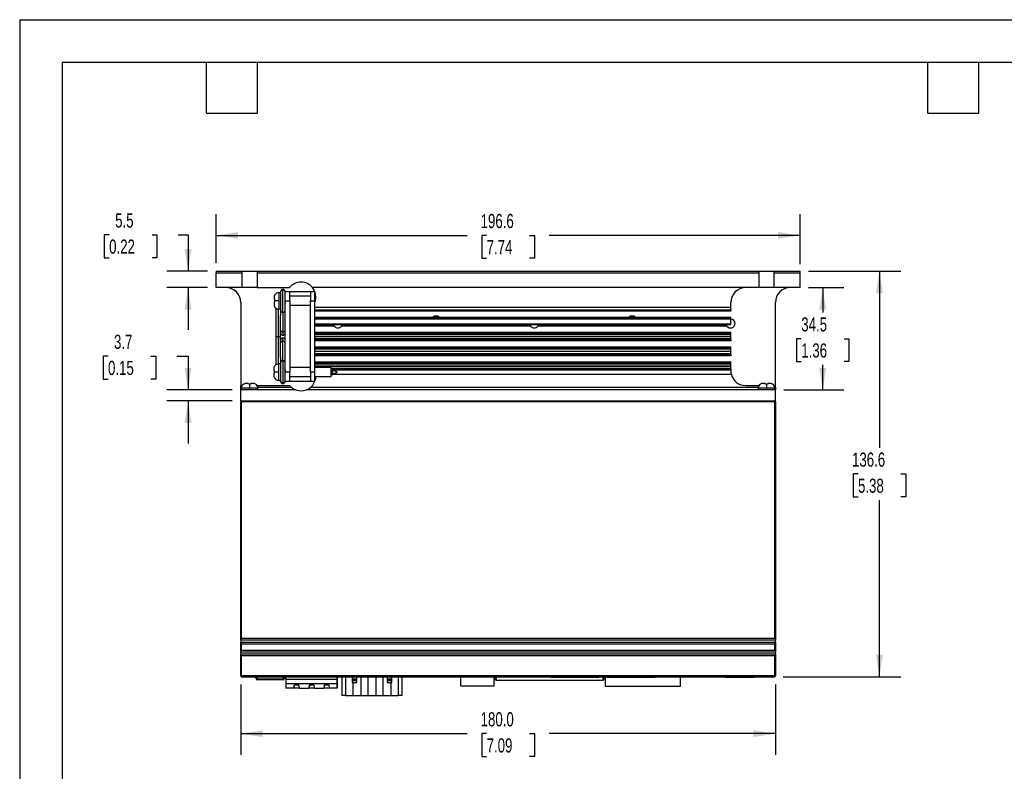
# Model space of a CAD drawing. Header units: millimetres. Extents: x 0 to 629, y 0 to 486.
# Tile 15 of 23: x 0 to 331, y 233 to 486. Entities that reach past the tile are written whole.
import ezdxf

# ---------------------------------------------------------------- set-up
doc = ezdxf.new("R2010")
doc.units = ezdxf.units.MM
doc.header["$LTSCALE"] = 2.25
doc.layers.add('DIMENSIONS', color=140, linetype='Continuous', lineweight=25)
doc.layers.add('TEXT', color=140, linetype='Continuous', lineweight=25)
doc.styles.add('SLDTEXTSTYLE0', font='TXT', dxfattribs={"width": 0.7})
doc.dimstyles.new('SLDDIMSTYLE0', dxfattribs={"dimtxt": 4.855518, "dimasz": 7.4295, "dimexe": 0, "dimexo": 0.0625, "dimgap": 1.213879, "dimtad": 0, "dimtih": 1, "dimtoh": 1, "dimrnd": 1e-09, "dimzin": 12, "dimdsep": 46, "dimtxsty": 'SLDTEXTSTYLE0', "dimsah": 1, "dimcen": 0.09, "dimadec": 0, "dimazin": 3, "dimtfac": 1, "dimtofl": 0, "dimtmove": 0, "dimatfit": 3, "dimfxl": 0, "dimfrac": 2, "dimtolj": 1, "dimtzin": 12, "dimarcsym": 0})
doc.dimstyles.new('SLDDIMSTYLE2', dxfattribs={"dimtxt": 4.855518, "dimasz": 7.4295, "dimexe": 0, "dimexo": 0.0625, "dimgap": 1.213879, "dimtad": 0, "dimtih": 1, "dimtoh": 1, "dimrnd": 1e-09, "dimzin": 12, "dimdsep": 46, "dimtxsty": 'SLDTEXTSTYLE0', "dimsah": 1, "dimcen": 0.09, "dimadec": 0, "dimazin": 3, "dimtfac": 1, "dimtmove": 0, "dimatfit": 0, "dimfxl": 0, "dimfrac": 2, "dimtolj": 1, "dimtzin": 12, "dimarcsym": 0})
doc.dimstyles.new('SLDDIMSTYLE4', dxfattribs={"dimtxt": 4.855518, "dimasz": 7.4295, "dimexe": 0, "dimexo": 0.0625, "dimgap": 1.213879, "dimtad": 0, "dimtih": 1, "dimtoh": 1, "dimrnd": 1e-09, "dimzin": 4, "dimdsep": 46, "dimtxsty": 'SLDTEXTSTYLE0', "dimsah": 1, "dimcen": 0.09, "dimadec": 0, "dimazin": 1, "dimtfac": 1, "dimtofl": 0, "dimtmove": 0, "dimatfit": 3, "dimfxl": 0, "dimfrac": 2, "dimtolj": 1, "dimtzin": 12, "dimarcsym": 0})

# ---------------------------------------------------------------- blocks, each defined once
blk = doc.blocks.new('_D_20')
at = {"layer": 'DIMENSIONS'}
for p, q in [((66.12, 403.93), (66.12, 420.27)), ((262.72, 403.43), (262.72, 420.27)), ((66.12, 413.13), (150.62, 413.13)), ((157.2, 413.13), (155.57, 413.13)), ((155.57, 413.13), (155.57, 405.41)), ((171.63, 413.13), (173.26, 413.13)), ((173.26, 413.13), (173.26, 405.41)), ((262.72, 413.13), (178.21, 413.13)), ((155.57, 405.41), (157.2, 405.41)), ((173.26, 405.41), (171.63, 405.41))]:
    blk.add_line(p, q, dxfattribs=at)
for points in [[(66.12, 413.13), (73.55, 411.98), (73.55, 414.27)], [(262.72, 413.13), (255.29, 414.27), (255.29, 411.98)]]:
    blk.add_solid(points, dxfattribs=at)
at = {"layer": 'DIMENSIONS', "char_height": 4.762, "attachment_point": 1, "style": 'SLDTEXTSTYLE0'}
for s, insert in [('196.6', (155.18, 420.35)), ('7.74', (157.2, 411.55))]:
    blk.add_mtext(s, dxfattribs=dict(at, insert=insert))
blk = doc.blocks.new('_D_21')
at = {"layer": 'DIMENSIONS'}
for p, q in [((30.12, 413.3), (28.49, 413.3)), ((28.49, 413.3), (28.49, 405.59)), ((44.55, 413.3), (46.18, 413.3)), ((46.18, 413.3), (46.18, 405.59)), ((53.31, 413.3), (56.68, 413.3)), ((56.68, 413.3), (56.68, 401.07)), ((28.49, 405.59), (30.12, 405.59)), ((46.18, 405.59), (44.55, 405.59)), ((63.26, 401.07), (49.53, 401.07)), ((63.26, 395.57), (49.53, 395.57)), ((56.68, 395.57), (56.68, 381.28))]:
    blk.add_line(p, q, dxfattribs=at)
for points in [[(56.68, 401.07), (57.82, 408.5), (55.53, 408.5)], [(56.68, 395.57), (55.53, 388.14), (57.82, 388.14)]]:
    blk.add_solid(points, dxfattribs=at)
at = {"layer": 'DIMENSIONS', "char_height": 4.762, "attachment_point": 1, "style": 'SLDTEXTSTYLE0'}
for s, insert in [('5.5', (32.14, 420.53)), ('0.22', (30.12, 411.73))]:
    blk.add_mtext(s, dxfattribs=dict(at, insert=insert))
blk = doc.blocks.new('_D_22')
at = {"layer": 'DIMENSIONS'}
for p, q in [((265.57, 395.57), (277.48, 395.57)), ((270.34, 395.57), (270.34, 387.12)), ((263.12, 378.32), (261.49, 378.32)), ((261.49, 378.32), (261.49, 370.6)), ((277.55, 378.32), (279.18, 378.32)), ((279.18, 378.32), (279.18, 370.6)), ((261.49, 370.6), (263.12, 370.6)), ((270.34, 361.07), (270.34, 369.51)), ((279.18, 370.6), (277.55, 370.6)), ((257.27, 361.07), (277.48, 361.07))]:
    blk.add_line(p, q, dxfattribs=at)
for points in [[(270.34, 395.57), (269.2, 388.14), (271.48, 388.14)], [(270.34, 361.07), (271.48, 368.5), (269.2, 368.5)]]:
    blk.add_solid(points, dxfattribs=at)
at = {"layer": 'DIMENSIONS', "char_height": 4.762, "attachment_point": 1, "style": 'SLDTEXTSTYLE0'}
for s, insert in [('34.5', (263.12, 385.54)), ('1.36', (263.12, 376.74))]:
    blk.add_mtext(s, dxfattribs=dict(at, insert=insert))
blk = doc.blocks.new('_D_23')
at = {"layer": 'DIMENSIONS'}
for p, q in [((29.74, 372.45), (28.11, 372.45)), ((28.11, 372.45), (28.11, 364.73)), ((44.17, 372.45), (45.8, 372.45)), ((45.8, 372.45), (45.8, 364.73)), ((52.92, 372.45), (56.68, 372.45)), ((56.68, 372.45), (56.68, 361.07)), ((28.11, 364.73), (29.74, 364.73)), ((45.8, 364.73), (44.17, 364.73)), ((71.56, 361.07), (49.53, 361.07)), ((71.56, 357.37), (49.53, 357.37)), ((56.68, 357.37), (56.68, 343.08))]:
    blk.add_line(p, q, dxfattribs=at)
for points in [[(56.68, 361.07), (57.82, 368.5), (55.53, 368.5)], [(56.68, 357.37), (55.53, 349.94), (57.82, 349.94)]]:
    blk.add_solid(points, dxfattribs=at)
at = {"layer": 'DIMENSIONS', "char_height": 4.762, "attachment_point": 1, "style": 'SLDTEXTSTYLE0'}
for s, insert in [('3.7', (31.76, 379.67)), ('0.15', (29.74, 370.87))]:
    blk.add_mtext(s, dxfattribs=dict(at, insert=insert))
blk = doc.blocks.new('_D_24')
at = {"layer": 'DIMENSIONS'}
for p, q in [((265.57, 401.07), (296.58, 401.07)), ((289.43, 401.07), (289.43, 341.57)), ((282.22, 332.77), (280.59, 332.77)), ((280.59, 332.77), (280.59, 325.05)), ((296.65, 332.77), (298.28, 332.77)), ((298.28, 332.77), (298.28, 325.05)), ((280.59, 325.05), (282.22, 325.05)), ((298.28, 325.05), (296.65, 325.05)), ((289.43, 264.47), (289.43, 323.96)), ((256.97, 264.47), (296.58, 264.47))]:
    blk.add_line(p, q, dxfattribs=at)
for points in [[(289.43, 401.07), (288.29, 393.64), (290.58, 393.64)], [(289.43, 264.47), (290.58, 271.9), (288.29, 271.9)]]:
    blk.add_solid(points, dxfattribs=at)
at = {"layer": 'DIMENSIONS', "char_height": 4.762, "attachment_point": 1, "style": 'SLDTEXTSTYLE0'}
for s, insert in [('136.6', (280.2, 339.99)), ('5.38', (282.22, 331.19))]:
    blk.add_mtext(s, dxfattribs=dict(at, insert=insert))
blk = doc.blocks.new('_D_25')
at = {"layer": 'DIMENSIONS'}
for p, q in [((74.42, 261.91), (74.42, 238.16)), ((254.42, 261.91), (254.42, 238.16)), ((74.42, 245.31), (150.62, 245.31)), ((157.2, 245.31), (155.57, 245.31)), ((155.57, 245.31), (155.57, 237.59)), ((171.63, 245.31), (173.26, 245.31)), ((173.26, 245.31), (173.26, 237.59)), ((254.42, 245.31), (178.21, 245.31)), ((155.57, 237.59), (157.2, 237.59)), ((173.26, 237.59), (171.63, 237.59))]:
    blk.add_line(p, q, dxfattribs=at)
for points in [[(74.42, 245.31), (81.85, 244.17), (81.85, 246.45)], [(254.42, 245.31), (246.99, 246.45), (246.99, 244.17)]]:
    blk.add_solid(points, dxfattribs=at)
at = {"layer": 'DIMENSIONS', "char_height": 4.762, "attachment_point": 1, "style": 'SLDTEXTSTYLE0'}
for s, insert in [('180.0', (155.18, 252.53)), ('7.09', (157.2, 243.73))]:
    blk.add_mtext(s, dxfattribs=dict(at, insert=insert))

msp = doc.modelspace()

# ---------------------------------------------------------------- linework, layer by layer
at = {"color": 7, "linetype": 'Continuous'}
for q in [(0.006, 0.006), (628.656, 485.781)]:
    msp.add_line((0.006, 485.781), q, dxfattribs=at)
for p, q in [((66.116, 401.068), (66.116, 400.568)), ((66.116, 401.068), (74.901, 401.068)), ((66.116, 400.568), (74.901, 400.568)), ((66.116, 395.568), (66.116, 400.568)), ((74.901, 400.568), (74.901, 401.068)), ((74.901, 401.068), (79.931, 401.068)), ((74.901, 395.568), (74.901, 400.568)), ((79.931, 401.068), (79.931, 400.568)), ((79.931, 401.068), (248.901, 401.068)), ((79.931, 400.568), (79.931, 395.568)), ((79.931, 400.568), (248.901, 400.568)), ((248.901, 400.568), (248.901, 401.068)), ((248.901, 401.068), (253.931, 401.068)), ((248.901, 395.568), (248.901, 400.568)), ((253.931, 401.068), (262.716, 401.068)), ((253.931, 401.068), (253.931, 400.568)), ((253.931, 400.568), (262.716, 400.568)), ((253.931, 400.568), (253.931, 395.568)), ((262.716, 400.568), (262.716, 401.068)), ((262.716, 395.568), (262.716, 400.568)), ((74.901, 395.568), (66.116, 395.568)), ((79.931, 395.568), (74.901, 395.568)), ((79.931, 395.568), (90.874, 395.568)), ((88.616, 394.647), (88.616, 394.918)), ((88.616, 387.218), (88.616, 394.647)), ((248.901, 395.568), (98.558, 395.568)), ((253.931, 395.568), (248.901, 395.568)), ((262.716, 395.568), (253.931, 395.568)), ((85.616, 391.524), (85.837, 391.485)), ((85.814, 393.039), (85.837, 393.035)), ((85.837, 391.485), (85.814, 391.068)), ((87.216, 393.868), (87.216, 391.068)), ((87.216, 393.868), (87.816, 393.868)), ((87.816, 394.118), (87.816, 393.903)), ((87.816, 393.903), (87.816, 388.018)), ((89.422, 392.315), (89.335, 392.498)), ((89.416, 393.903), (89.416, 394.118)), ((90.916, 394.068), (89.416, 394.068)), ((89.416, 390.511), (89.416, 393.903)), ((90.916, 391.068), (90.916, 394.068)), ((97.916, 394.068), (90.916, 394.068)), ((97.916, 392.668), (90.916, 392.668)), ((97.916, 394.068), (97.916, 391.068)), ((99.416, 394.068), (97.916, 394.068)), ((99.416, 391.068), (99.416, 394.068)), ((99.707, 392.668), (99.416, 392.668)), ((239.733, 392.318), (239.719, 392.281)), ((74.416, 390.568), (74.416, 362.568)), ((85.837, 390.652), (85.616, 390.613)), ((87.216, 391.068), (85.814, 391.068)), ((85.814, 391.068), (85.837, 390.652)), ((85.837, 389.102), (85.814, 389.098)), ((86.216, 388.619), (86.216, 379.068)), ((87.016, 388.281), (87.016, 379.068)), ((87.216, 391.068), (87.216, 388.268)), ((87.816, 388.268), (87.216, 388.268)), ((87.816, 388.018), (87.816, 387.789)), ((89.416, 391.068), (90.916, 391.068)), ((89.416, 367.625), (89.416, 390.511)), ((90.916, 391.068), (90.916, 379.068)), ((97.916, 389.468), (90.916, 389.468)), ((97.916, 391.068), (99.416, 391.068)), ((97.916, 379.068), (97.916, 391.068)), ((99.416, 367.068), (99.416, 391.068)), ((99.416, 388.968), (239.416, 388.968)), ((99.416, 388.068), (239.416, 388.068)), ((239.416, 388.968), (239.416, 390.568)), ((239.416, 388.068), (239.416, 388.968)), ((239.416, 388.068), (239.416, 387.572)), ((254.416, 362.568), (254.416, 390.568)), ((87.816, 387.789), (87.816, 386.138)), ((87.816, 379.068), (87.816, 386.138)), ((88.616, 387.218), (88.616, 380.621)), ((239.416, 387.572), (99.416, 387.572)), ((99.416, 385.565), (139.193, 385.565)), ((239.416, 385.065), (99.416, 385.065)), ((239.416, 384.964), (99.416, 384.964)), ((139.193, 385.565), (141.24, 385.565)), ((141.24, 385.565), (205.193, 385.565)), ((205.193, 385.565), (207.24, 385.565)), ((207.24, 385.565), (239.416, 385.565)), ((239.416, 385.065), (239.416, 385.565)), ((239.416, 384.964), (239.416, 385.065)), ((239.416, 383.164), (239.416, 384.964)), ((239.416, 383.172), (99.416, 383.172)), ((99.416, 383.072), (105.67, 383.072)), ((105.914, 382.572), (99.416, 382.572)), ((105.671, 383.068), (108.562, 383.068)), ((172.014, 382.572), (108.319, 382.572)), ((108.563, 383.072), (171.77, 383.072)), ((171.771, 383.068), (174.662, 383.068)), ((238.114, 382.572), (174.419, 382.572)), ((174.663, 383.072), (237.87, 383.072)), ((237.871, 383.068), (239.416, 383.068)), ((239.416, 383.068), (239.416, 383.164)), ((86.216, 379.068), (86.216, 369.517)), ((86.216, 379.068), (87.016, 379.068)), ((87.016, 379.068), (87.816, 379.068)), ((87.016, 379.068), (87.016, 369.856)), ((87.816, 371.999), (87.816, 379.068)), ((88.616, 380.621), (88.616, 379.508)), ((88.616, 377.515), (88.616, 378.628)), ((90.916, 379.068), (90.916, 367.068)), ((97.916, 367.068), (97.916, 379.068)), ((99.416, 380.565), (239.416, 380.565)), ((239.416, 380.065), (99.416, 380.065)), ((99.416, 379.894), (239.416, 379.894)), ((99.416, 379.094), (239.416, 379.094)), ((239.416, 379.043), (99.416, 379.043)), ((239.416, 378.243), (99.416, 378.243)), ((99.416, 378.072), (239.416, 378.072)), ((239.416, 380.065), (239.416, 380.565)), ((239.416, 379.894), (239.416, 380.065)), ((239.416, 379.094), (239.416, 379.894)), ((239.416, 379.094), (239.416, 379.043)), ((239.416, 378.243), (239.416, 379.043)), ((239.416, 378.072), (239.416, 378.243)), ((239.416, 378.072), (239.416, 377.572)), ((88.616, 370.918), (88.616, 377.515)), ((239.416, 377.572), (99.416, 377.572)), ((99.416, 375.565), (239.416, 375.565)), ((239.416, 375.065), (99.416, 375.065)), ((99.416, 374.894), (239.416, 374.894)), ((239.416, 375.065), (239.416, 375.565)), ((239.416, 374.894), (239.416, 375.065)), ((239.416, 374.094), (239.416, 374.894)), ((87.816, 371.999), (87.816, 370.348)), ((99.416, 374.094), (239.416, 374.094)), ((239.416, 374.043), (99.416, 374.043)), ((239.416, 373.243), (99.416, 373.243)), ((99.416, 373.072), (239.416, 373.072)), ((239.416, 372.572), (99.416, 372.572)), ((239.416, 374.094), (239.416, 374.043)), ((239.416, 373.243), (239.416, 374.043)), ((239.416, 373.072), (239.416, 373.243)), ((239.416, 373.072), (239.416, 372.572)), ((85.837, 369.035), (85.814, 369.039)), ((87.216, 367.068), (87.216, 369.868)), ((87.816, 369.868), (87.216, 369.868)), ((87.816, 370.348), (87.816, 370.118)), ((87.816, 370.118), (87.816, 364.233)), ((88.616, 370.918), (88.616, 363.49)), ((89.416, 368.326), (89.335, 368.497)), ((97.916, 368.668), (90.916, 368.668)), ((99.416, 370.565), (239.416, 370.565)), ((239.416, 370.065), (99.416, 370.065)), ((99.416, 369.894), (239.416, 369.894)), ((99.416, 369.094), (239.416, 369.094)), ((239.416, 369.043), (99.416, 369.043)), ((104.91, 368.668), (99.416, 368.668)), ((104.91, 365.468), (104.91, 368.668)), ((239.416, 368.243), (104.91, 368.243)), ((104.91, 368.108), (239.416, 368.108)), ((105.422, 367.823), (104.91, 368.062)), ((239.416, 370.065), (239.416, 370.565)), ((239.416, 369.894), (239.416, 370.065)), ((239.416, 369.094), (239.416, 369.894)), ((239.416, 369.094), (239.416, 369.043)), ((239.416, 368.243), (239.416, 369.043)), ((239.416, 368.108), (239.416, 368.243)), ((239.416, 368.108), (239.416, 367.818)), ((85.837, 367.485), (85.616, 367.524)), ((85.616, 366.613), (85.837, 366.652)), ((85.814, 367.068), (85.837, 367.485)), ((87.216, 367.068), (85.814, 367.068)), ((85.837, 366.652), (85.814, 367.068)), ((85.814, 365.098), (85.837, 365.102)), ((87.216, 364.268), (87.216, 367.068)), ((89.335, 365.638), (89.422, 365.821)), ((89.416, 364.233), (89.416, 367.625)), ((90.916, 367.068), (89.416, 367.068)), ((90.916, 364.068), (90.916, 367.068)), ((97.916, 365.468), (90.916, 365.468)), ((99.416, 367.068), (97.916, 367.068)), ((97.916, 367.068), (97.916, 364.068)), ((99.416, 364.068), (99.416, 367.068)), ((104.91, 365.468), (99.416, 365.468)), ((104.91, 366.075), (105.014, 366.123)), ((104.992, 366.113), (105.029, 366.036)), ((105.084, 366.038), (105.21, 366.303)), ((105.156, 366.189), (106.816, 366.963)), ((105.415, 367.818), (239.416, 367.818)), ((239.575, 366.318), (105.433, 366.318)), ((105.466, 366.311), (105.48, 366.34)), ((106.816, 367.173), (105.468, 367.802)), ((106.816, 366.963), (105.468, 366.335)), ((105.473, 367.8), (106.816, 367.173)), ((106.816, 367.173), (106.816, 366.963)), ((239.416, 367.568), (239.416, 367.818)), ((74.416, 362.568), (74.893, 362.568)), ((74.416, 361.968), (74.416, 362.568)), ((74.416, 361.068), (74.416, 361.968)), ((74.416, 361.968), (74.645, 361.968)), ((77.416, 361.668), (74.616, 361.668)), ((74.616, 361.668), (74.616, 361.068)), ((75.45, 363.048), (75.446, 363.07)), ((77, 363.048), (76.961, 363.268)), ((77.416, 363.07), (77, 363.048)), ((77.416, 363.07), (77.416, 361.668)), ((77.833, 363.048), (77.416, 363.07)), ((80.216, 361.668), (77.416, 361.668)), ((77.416, 361.668), (77.416, 361.068)), ((77.872, 363.268), (77.833, 363.048)), ((79.387, 363.07), (79.383, 363.048)), ((79.939, 362.568), (90.874, 362.568)), ((80.188, 361.968), (91.467, 361.968)), ((80.216, 361.068), (80.216, 361.668)), ((87.216, 364.268), (87.816, 364.268)), ((87.816, 364.233), (87.816, 364.018)), ((88.616, 363.49), (88.616, 363.218)), ((89.416, 364.018), (89.416, 364.233)), ((89.416, 364.068), (90.916, 364.068)), ((90.916, 364.068), (97.916, 364.068)), ((97.916, 364.068), (99.416, 364.068)), ((97.966, 361.968), (248.645, 361.968)), ((244.416, 362.568), (248.893, 362.568)), ((251.416, 361.668), (248.616, 361.668)), ((248.616, 361.668), (248.616, 361.068)), ((249.45, 363.048), (249.446, 363.07)), ((251, 363.048), (250.961, 363.268)), ((251.416, 363.07), (251, 363.048)), ((251.416, 363.07), (251.416, 361.668)), ((251.833, 363.048), (251.416, 363.07)), ((254.216, 361.668), (251.416, 361.668)), ((251.416, 361.668), (251.416, 361.068)), ((251.872, 363.268), (251.833, 363.048)), ((253.387, 363.07), (253.383, 363.048)), ((253.939, 362.568), (254.416, 362.568)), ((254.188, 361.968), (254.416, 361.968)), ((254.216, 361.068), (254.216, 361.668)), ((254.416, 361.968), (254.416, 362.568)), ((254.416, 361.968), (254.416, 361.068)), ((74.416, 357.368), (74.416, 361.068)), ((93.01, 361.068), (74.416, 361.068)), ((254.416, 361.068), (96.422, 361.068)), ((254.416, 357.368), (254.416, 361.068)), ((74.416, 357.368), (254.416, 357.368)), ((74.416, 357.368), (74.416, 357.068)), ((74.416, 277.468), (74.416, 357.068)), ((74.716, 357.068), (74.416, 357.068)), ((74.716, 277.468), (74.716, 357.068)), ((254.116, 357.068), (74.716, 357.068)), ((254.116, 357.068), (254.116, 277.468)), ((254.416, 357.068), (254.116, 357.068)), ((254.416, 357.068), (254.416, 357.368)), ((254.416, 357.068), (254.416, 277.468)), ((74.416, 277.468), (74.716, 277.468)), ((74.416, 276.768), (74.416, 277.468)), ((254.416, 276.768), (74.416, 276.768)), ((74.416, 276.768), (74.416, 276.168)), ((74.416, 276.168), (254.416, 276.168)), ((74.416, 275.468), (74.416, 276.168)), ((74.716, 275.468), (74.416, 275.468)), ((74.416, 273.468), (74.416, 275.468)), ((74.716, 277.468), (254.116, 277.468)), ((74.716, 273.468), (74.716, 275.468)), ((254.116, 275.468), (74.716, 275.468)), ((254.116, 277.468), (254.416, 277.468)), ((254.416, 275.468), (254.116, 275.468)), ((254.116, 275.468), (254.116, 273.468)), ((254.416, 277.468), (254.416, 276.768)), ((254.416, 276.168), (254.416, 276.768)), ((254.416, 276.168), (254.416, 275.468)), ((254.416, 275.468), (254.416, 273.468)), ((74.416, 273.468), (74.716, 273.468)), ((74.416, 272.768), (74.416, 273.468)), ((254.416, 272.768), (74.416, 272.768)), ((74.416, 272.768), (74.416, 272.168)), ((74.416, 272.168), (254.416, 272.168)), ((74.416, 271.468), (74.416, 272.168)), ((74.716, 273.468), (254.116, 273.468)), ((254.116, 273.468), (254.416, 273.468)), ((254.416, 273.468), (254.416, 272.768)), ((254.416, 272.168), (254.416, 272.768)), ((254.416, 272.168), (254.416, 271.468)), ((74.416, 264.768), (74.416, 271.468)), ((74.716, 271.468), (74.416, 271.468)), ((74.716, 264.768), (74.716, 271.468)), ((254.116, 271.468), (74.716, 271.468)), ((254.116, 271.468), (254.116, 264.768)), ((254.416, 271.468), (254.116, 271.468)), ((254.416, 271.468), (254.416, 264.768)), ((74.416, 264.768), (74.504, 264.768)), ((74.504, 264.768), (74.716, 264.768)), ((254.116, 264.768), (74.716, 264.768)), ((74.716, 264.768), (74.716, 264.468)), ((74.716, 264.468), (254.116, 264.468)), ((79.576, 263.828), (79.576, 264.468)), ((79.576, 263.828), (79.936, 263.828)), ((79.936, 263.828), (79.936, 264.468)), ((79.936, 263.828), (88.716, 263.828)), ((79.936, 263.574), (79.936, 263.828)), ((79.936, 263.574), (79.936, 263.468)), ((88.716, 263.468), (79.936, 263.468)), ((88.716, 263.828), (88.716, 264.468)), ((88.716, 263.828), (88.971, 263.828)), ((88.716, 263.468), (88.716, 263.828)), ((88.971, 263.828), (89.076, 263.828)), ((89.076, 264.468), (89.076, 263.828)), ((89.651, 263.67), (89.651, 264.468)), ((89.651, 263.67), (106.891, 263.67)), ((89.651, 263.67), (89.651, 262.044)), ((106.891, 262.044), (89.651, 262.044)), ((89.651, 262.044), (89.651, 260.67)), ((92.216, 260.67), (92.586, 261.97)), ((92.586, 261.97), (92.547, 261.833)), ((92.586, 261.97), (93.796, 261.97)), ((92.586, 261.97), (92.586, 261.97)), ((92.945, 261.97), (92.959, 261.92)), ((93.423, 261.92), (92.959, 261.92)), ((93.423, 261.92), (93.436, 261.97)), ((93.436, 261.97), (93.423, 261.92)), ((93.796, 261.97), (94.166, 260.67)), ((97.296, 260.67), (97.666, 261.97)), ((97.666, 261.97), (97.627, 261.833)), ((97.666, 261.97), (98.876, 261.97)), ((97.666, 261.97), (97.666, 261.97)), ((98.039, 261.92), (98.025, 261.97)), ((98.503, 261.92), (98.039, 261.92)), ((98.516, 261.97), (98.503, 261.92)), ((98.516, 261.97), (98.503, 261.92)), ((98.503, 261.92), (98.503, 261.92)), ((98.876, 261.97), (99.246, 260.67)), ((102.376, 260.67), (102.746, 261.97)), ((102.746, 261.97), (102.707, 261.833)), ((102.746, 261.97), (103.956, 261.97)), ((102.746, 261.97), (102.746, 261.97)), ((103.105, 261.97), (103.119, 261.92)), ((103.583, 261.92), (103.119, 261.92)), ((103.583, 261.92), (103.596, 261.97)), ((103.583, 261.92), (103.596, 261.97)), ((103.956, 261.97), (104.326, 260.67)), ((106.891, 263.67), (106.891, 264.468)), ((106.891, 264.468), (106.891, 260.67)), ((106.891, 262.044), (106.891, 263.67)), ((106.891, 263.67), (106.891, 263.67)), ((106.891, 260.67), (106.891, 262.044)), ((108.429, 264.468), (108.429, 258.118)), ((109.714, 264.468), (109.714, 258.118)), ((111.909, 264.468), (111.909, 263.714)), ((113.509, 263.714), (111.909, 263.714)), ((111.909, 263.714), (111.909, 263.346)), ((111.909, 263.346), (113.509, 263.346)), ((111.909, 263.346), (111.909, 262.589)), ((113.509, 262.589), (111.909, 262.589)), ((111.909, 262.589), (111.909, 262.494)), ((111.909, 262.494), (113.509, 262.494)), ((112.224, 258.118), (112.224, 262.494)), ((113.509, 263.714), (113.509, 264.468)), ((113.509, 263.346), (113.509, 263.714)), ((113.509, 262.589), (113.509, 263.346)), ((113.509, 262.494), (113.509, 262.589)), ((114.794, 264.468), (114.794, 258.118)), ((117.304, 258.118), (117.304, 264.468)), ((119.874, 264.468), (119.874, 258.118)), ((122.384, 258.118), (122.384, 264.468)), ((123.669, 264.468), (123.669, 263.714)), ((125.269, 263.714), (123.669, 263.714)), ((123.669, 263.714), (123.669, 263.346)), ((123.669, 263.346), (125.269, 263.346)), ((123.669, 263.346), (123.669, 262.589)), ((125.269, 262.589), (123.669, 262.589)), ((123.669, 262.589), (123.669, 262.494)), ((123.669, 262.494), (125.269, 262.494)), ((124.954, 262.494), (124.954, 258.118)), ((125.269, 263.714), (125.269, 264.468)), ((125.269, 263.346), (125.269, 263.714)), ((125.269, 262.589), (125.269, 263.346)), ((125.269, 262.494), (125.269, 262.589)), ((127.464, 264.468), (127.464, 258.118)), ((128.749, 258.118), (128.749, 264.468)), ((148.428, 264.468), (148.428, 261.377)), ((159.728, 261.377), (159.728, 264.468)), ((159.728, 261.377), (159.728, 264.468)), ((159.966, 264.071), (159.966, 264.316)), ((159.966, 264.316), (160.366, 264.281)), ((160.266, 263.316), (160.013, 263.859)), ((160.366, 263.316), (160.266, 263.316)), ((160.366, 264.468), (160.366, 263.316)), ((160.366, 263.316), (196.426, 263.316)), ((178.71, 264.379), (178.71, 264.468)), ((194.966, 264.379), (178.71, 264.379)), ((178.71, 264.379), (180.869, 264.379)), ((178.71, 264.379), (178.71, 264.379)), ((180.368, 264.379), (184.238, 264.379)), ((180.368, 264.379), (180.368, 264.379)), ((180.869, 264.379), (180.368, 264.379)), ((183.384, 264.379), (190.293, 264.379)), ((190.293, 264.379), (183.384, 264.379)), ((184.238, 264.379), (189.438, 264.379)), ((184.238, 264.379), (184.238, 264.379)), ((189.438, 264.379), (193.269, 264.379)), ((189.438, 264.379), (189.438, 264.379)), ((192.807, 264.379), (194.966, 264.379)), ((193.269, 264.379), (192.807, 264.379)), ((193.269, 264.379), (193.269, 264.379)), ((194.966, 264.468), (194.966, 264.379)), ((194.966, 264.379), (194.966, 264.379)), ((196.426, 264.468), (196.426, 263.316)), ((196.426, 263.316), (196.426, 264.468)), ((196.826, 264.316), (196.426, 264.281)), ((196.426, 264.281), (196.426, 264.281)), ((196.426, 264.281), (196.426, 263.316)), ((196.426, 263.316), (196.426, 263.316)), ((196.426, 263.316), (196.426, 263.316)), ((196.526, 263.316), (196.426, 263.316)), ((196.526, 263.316), (196.779, 263.859)), ((196.526, 263.316), (196.779, 263.859)), ((196.526, 263.316), (196.526, 263.316)), ((196.779, 263.859), (196.779, 263.859)), ((196.826, 264.071), (196.826, 264.316)), ((196.826, 264.316), (196.826, 264.316)), ((196.826, 264.071), (196.826, 264.316)), ((196.826, 264.071), (196.826, 264.071)), ((197.12, 264.468), (197.12, 261.335)), ((197.633, 264.379), (197.633, 264.468)), ((213.889, 264.379), (197.633, 264.379)), ((197.633, 264.379), (199.792, 264.379)), ((197.633, 264.379), (197.633, 264.379)), ((199.291, 264.379), (203.161, 264.379)), ((199.291, 264.379), (199.291, 264.379)), ((199.792, 264.379), (199.291, 264.379)), ((202.307, 264.379), (209.216, 264.379)), ((209.216, 264.379), (202.307, 264.379)), ((203.161, 264.379), (208.361, 264.379)), ((203.161, 264.379), (203.161, 264.379)), ((208.361, 264.379), (212.192, 264.379)), ((208.361, 264.379), (208.361, 264.379)), ((211.73, 264.379), (213.889, 264.379)), ((212.192, 264.379), (211.73, 264.379)), ((212.192, 264.379), (212.192, 264.379)), ((213.889, 264.468), (213.889, 264.379)), ((213.889, 264.379), (213.889, 264.379)), ((222.42, 261.335), (222.42, 264.468)), ((222.42, 261.335), (222.42, 264.468)), ((235.961, 264.468), (235.961, 264.388)), ((237.341, 264.388), (235.961, 264.388)), ((237.341, 264.369), (237.341, 264.468)), ((237.341, 264.369), (247.341, 264.369)), ((237.341, 264.365), (237.341, 264.369)), ((247.341, 264.365), (237.341, 264.365)), ((237.841, 264.368), (238.341, 264.368)), ((237.841, 264.366), (237.841, 264.368)), ((237.841, 264.368), (237.841, 264.366)), ((238.341, 264.366), (237.841, 264.366)), ((238.322, 264.366), (238.872, 264.366)), ((238.783, 264.366), (238.322, 264.366)), ((238.803, 264.368), (238.341, 264.368)), ((238.341, 264.368), (238.891, 264.368)), ((238.341, 264.368), (238.841, 264.368)), ((238.341, 264.368), (238.341, 264.366)), ((238.841, 264.366), (238.341, 264.366)), ((241.772, 264.366), (238.783, 264.366)), ((238.783, 264.366), (238.783, 264.366)), ((241.791, 264.368), (238.803, 264.368)), ((238.803, 264.368), (238.803, 264.368)), ((238.841, 264.368), (238.841, 264.366)), ((238.872, 264.366), (241.86, 264.366)), ((238.891, 264.368), (241.88, 264.368)), ((242.322, 264.366), (241.772, 264.366)), ((241.772, 264.366), (241.772, 264.366)), ((242.341, 264.368), (241.791, 264.368)), ((241.791, 264.368), (241.791, 264.368)), ((241.841, 264.368), (242.341, 264.368)), ((241.841, 264.366), (241.841, 264.368)), ((241.841, 264.368), (241.841, 264.366)), ((242.341, 264.366), (241.841, 264.366)), ((241.86, 264.366), (242.322, 264.366)), ((241.88, 264.368), (242.341, 264.368)), ((242.341, 264.368), (242.841, 264.368)), ((242.341, 264.368), (242.341, 264.366)), ((242.841, 264.366), (242.341, 264.366)), ((242.343, 264.366), (242.893, 264.366)), ((242.804, 264.366), (242.343, 264.366)), ((242.824, 264.368), (242.362, 264.368)), ((242.362, 264.368), (242.912, 264.368)), ((245.793, 264.365), (242.804, 264.366)), ((242.804, 264.366), (242.804, 264.366)), ((245.812, 264.368), (242.824, 264.368)), ((242.824, 264.368), (242.824, 264.368)), ((242.841, 264.368), (242.841, 264.366)), ((242.893, 264.366), (245.881, 264.366)), ((242.912, 264.368), (245.901, 264.368)), ((246.343, 264.366), (245.793, 264.365)), ((245.793, 264.366), (245.793, 264.365)), ((246.362, 264.368), (245.812, 264.368)), ((245.812, 264.368), (245.812, 264.368)), ((245.841, 264.368), (246.341, 264.368)), ((245.841, 264.366), (245.841, 264.368)), ((245.841, 264.368), (245.841, 264.366)), ((246.341, 264.366), (245.841, 264.366)), ((245.881, 264.366), (246.343, 264.366)), ((245.901, 264.368), (246.362, 264.368)), ((246.341, 264.368), (246.841, 264.368)), ((246.341, 264.368), (246.341, 264.366)), ((246.841, 264.366), (246.341, 264.366)), ((246.591, 264.369), (246.591, 264.368)), ((246.841, 264.368), (246.841, 264.366)), ((247.341, 264.365), (247.341, 264.468)), ((247.341, 264.468), (247.341, 264.369)), ((249.171, 264.388), (247.341, 264.388)), ((247.341, 264.369), (247.341, 264.365)), ((249.171, 264.468), (249.171, 264.388)), ((254.116, 264.768), (254.328, 264.768)), ((254.116, 264.468), (254.116, 264.768)), ((254.328, 264.768), (254.416, 264.768)), ((92.216, 260.67), (89.651, 260.67)), ((92.547, 261.833), (92.216, 260.67)), ((92.216, 260.67), (92.216, 260.67)), ((94.166, 260.67), (92.216, 260.67)), ((94.166, 260.67), (97.296, 260.67)), ((97.627, 261.833), (97.296, 260.67)), ((97.296, 260.67), (97.296, 260.67)), ((99.246, 260.67), (97.296, 260.67)), ((99.246, 260.67), (102.376, 260.67)), ((102.707, 261.833), (102.376, 260.67)), ((102.376, 260.67), (102.376, 260.67)), ((104.326, 260.67), (102.376, 260.67)), ((106.891, 260.67), (104.326, 260.67)), ((106.891, 260.67), (106.891, 260.67)), ((148.428, 261.377), (159.728, 261.377)), ((159.728, 261.377), (159.728, 261.377)), ((197.12, 261.335), (222.42, 261.335)), ((222.42, 261.335), (222.42, 261.335)), ((109.714, 258.118), (108.429, 258.118)), ((109.714, 258.118), (112.224, 258.118)), ((112.224, 258.118), (114.794, 258.118)), ((114.794, 258.118), (117.304, 258.118)), ((117.304, 258.118), (119.874, 258.118)), ((119.874, 258.118), (122.384, 258.118)), ((122.384, 258.118), (123.669, 258.118)), ((123.669, 258.118), (124.954, 258.118)), ((124.954, 258.118), (127.464, 258.118)), ((128.749, 258.118), (127.464, 258.118))]:
    msp.add_line(p, q)
at = {"flags": 128}
for points in [[(85.837, 393.035), (85.672, 392.623), (85.616, 392.178)], [(85.616, 392.178), (85.616, 392.099), (85.616, 392.025), (85.616, 391.903), (85.616, 391.709), (85.616, 391.524)], [(85.616, 390.613), (85.616, 390.454), (85.616, 390.343), (85.616, 390.206), (85.616, 390.054), (85.616, 389.958)], [(85.616, 389.958), (85.671, 389.517), (85.837, 389.102)], [(85.616, 368.178), (85.671, 368.62), (85.837, 369.035)], [(85.616, 367.524), (85.616, 367.683), (85.616, 367.794), (85.616, 367.931), (85.616, 368.083), (85.616, 368.178)], [(85.616, 365.958), (85.616, 366.037), (85.616, 366.112), (85.616, 366.234), (85.616, 366.428), (85.616, 366.613)], [(85.837, 365.102), (85.672, 365.514), (85.616, 365.958)], [(105.384, 367.797), (105.368, 367.761), (105.322, 367.547), (105.276, 367.245), (105.23, 366.893), (105.185, 366.543), (105.139, 366.249), (105.093, 366.06), (105.048, 366.012), (105.029, 366.056)], [(105.468, 367.802), (105.428, 367.763), (105.388, 367.614), (105.347, 367.371), (105.307, 367.068), (105.267, 366.752), (105.226, 366.47), (105.186, 366.269), (105.166, 366.227)], [(105.479, 366.348), (105.468, 366.315), (105.466, 366.313)], [(76.306, 363.268), (75.865, 363.214), (75.45, 363.048)], [(76.961, 363.268), (76.802, 363.268), (76.691, 363.268), (76.554, 363.268), (76.402, 363.268), (76.306, 363.268)], [(78.526, 363.268), (78.447, 363.268), (78.373, 363.268), (78.251, 363.268), (78.057, 363.268), (77.872, 363.268)], [(79.383, 363.048), (78.971, 363.213), (78.526, 363.268)], [(250.306, 363.268), (249.865, 363.214), (249.45, 363.048)], [(250.961, 363.268), (250.802, 363.268), (250.691, 363.268), (250.554, 363.268), (250.402, 363.268), (250.306, 363.268)], [(252.526, 363.268), (252.447, 363.268), (252.373, 363.268), (252.251, 363.268), (252.057, 363.268), (251.872, 363.268)], [(253.383, 363.048), (252.971, 363.213), (252.526, 363.268)], [(246.591, 264.368), (246.4, 264.368), (246.238, 264.368), (246.13, 264.368), (246.091, 264.368), (246.13, 264.368), (246.238, 264.369), (246.4, 264.369), (246.591, 264.369)], [(246.591, 264.369), (246.783, 264.369), (246.945, 264.369), (247.053, 264.368), (247.091, 264.368), (247.053, 264.368), (246.945, 264.368), (246.783, 264.368), (246.591, 264.368)], [(92.535, 261.79), (92.633, 261.79), (93.191, 261.79), (93.748, 261.79), (93.847, 261.79)], [(97.615, 261.79), (97.713, 261.79), (98.271, 261.79), (98.828, 261.79), (98.927, 261.79)], [(102.695, 261.79), (102.793, 261.79), (103.351, 261.79), (103.908, 261.79), (104.007, 261.79)]]:
    msp.add_lwpolyline(points, dxfattribs=at)
for centre, radius, start, end in [((69.416, 390.568), 5, 0, 90), ((88.616, 394.118), 0.8, 90, 180), ((88.589, 393.874), 0.773, 87.98338, 177.83031), ((88.616, 394.118), 0.8, 0, 90), ((88.644, 393.874), 0.773, 2.16969, 92.01662), ((94.716, 392.368), 5, 39.79182, 140.20818), ((94.716, 392.368), 5, 340.05156, 39.79182), ((244.416, 390.568), 5, 90, 180), ((259.416, 390.568), 5, 90, 180), ((87.216, 392.268), 1.6, 90, 151.20106), ((87.216, 389.868), 1.6, 208.79894, 270), ((88.616, 388.018), 0.8, 180, 270), ((88.616, 388.018), 0.8, 270, 0), ((107.178, 392.966), 17.962, 185.96015, 188.5663), ((88.482, 387.91), 0.677, 190.3605, 267.95185), ((88.751, 387.91), 0.677, 272.04815, 349.6395), ((140.216, 384.468), 1.5, 46.98025, 133.01975), ((206.216, 384.468), 1.5, 46.98025, 133.01975), ((239.316, 383.468), 1.5, 0, 86.17745), ((88.516, 381.328), 0.714, 191.42175, 278.04947), ((88.716, 381.328), 0.714, 261.95053, 348.57825), ((107.116, 383.468), 1.5, 195.33482, 216.71144), ((107.116, 383.468), 1.5, 216.71144, 323.28856), ((107.124, 383.465), 1.492, 323.22761, 344.72613), ((173.216, 383.468), 1.5, 195.33482, 216.71144), ((173.216, 383.468), 1.5, 216.71144, 323.28856), ((173.224, 383.465), 1.492, 323.22761, 344.72613), ((239.316, 383.468), 1.5, 195.33482, 216.71144), ((239.316, 383.468), 1.5, 216.71144, 0), ((88.616, 380.308), 0.8, 180, 270), ((88.616, 377.828), 0.8, 90, 180), ((88.616, 380.308), 0.8, 270, 0), ((88.616, 377.828), 0.8, 0, 90), ((88.516, 376.808), 0.714, 81.95053, 168.57825), ((88.716, 376.808), 0.714, 11.42175, 98.04947), ((87.216, 368.268), 1.6, 90, 151.20106), ((88.616, 370.118), 0.8, 90, 180), ((88.482, 370.226), 0.677, 92.0481, 169.63949), ((88.616, 370.118), 0.8, 0, 90), ((88.751, 370.226), 0.677, 10.36051, 87.95189), ((87.216, 365.868), 1.6, 208.79894, 270), ((105.757, 365.367), 16.528, 171.37519, 173.95695), ((94.716, 365.768), 5, 310.5358, 356.56019), ((108.834, 366.104), 3.82, 153.25512, 179.72219), ((244.196, 367.545), 4.78, 179.72003, 195.00965), ((244.416, 367.568), 5, 194.47751, 270), ((76.216, 361.668), 1.6, 118.79894, 180), ((78.616, 361.668), 1.6, 0, 61.20106), ((88.589, 364.263), 0.773, 182.16969, 272.01662), ((88.616, 364.018), 0.8, 180, 270), ((88.644, 364.263), 0.773, 267.98338, 357.83031), ((88.616, 364.018), 0.8, 270, 0), ((94.716, 365.768), 5, 219.79182, 229.4642), ((94.716, 365.768), 5, 229.4642, 250.05156), ((94.716, 365.769), 5.001, 289.95071, 310.53353), ((250.216, 361.668), 1.6, 118.79894, 180), ((252.616, 361.668), 1.6, 0, 61.20106), ((94.716, 365.768), 5, 250.05156, 289.94844), ((74.716, 264.768), 0.3, 180, 270), ((74.769, 264.731), 0.268, 171.95053, 258.57825), ((79.891, 263.892), 0.321, 191.42175, 278.04947), ((79.936, 263.828), 0.36, 180, 270), ((88.653, 263.783), 0.321, 281.42175, 8.04947), ((88.716, 263.828), 0.36, 270, 0), ((160.466, 264.071), 0.5, 179.99999, 205), ((196.326, 264.071), 0.5, 335, 0.00001), ((196.326, 264.071), 0.5, 335, 0.00001), ((254.063, 264.731), 0.268, 281.42175, 8.04947), ((254.116, 264.768), 0.3, 270, 0)]:
    msp.add_arc(centre, radius, start, end)
at = {"layer": 'TEXT'}
for p, q in [((14.287, 471.487), (614.362, 471.487)), ((14.287, 471.487), (14.287, 14.287)), ((62.865, 454.342), (62.865, 471.487)), ((80.01, 454.342), (80.01, 471.487)), ((305.752, 454.342), (305.752, 471.487)), ((322.897, 454.342), (322.897, 471.487)), ((62.865, 454.342), (80.01, 454.342)), ((305.752, 454.342), (322.897, 454.342))]:
    msp.add_line(p, q, dxfattribs=at)

# ---------------------------------------------------------------- dimensions: what is measured, and where the dimension line sits
at = {"layer": 'DIMENSIONS'}
for base, p1, p2, dimstyle, picture, middle in [((56.678, 401.068), (66.116, 395.568), (66.116, 401.068), 'SLDDIMSTYLE2', '_D_21', (56.678, 413.304)), ((289.434, 264.468), (262.716, 401.068), (254.116, 264.468), 'SLDDIMSTYLE0', '_D_24', (289.434, 332.768)), ((270.339, 361.068), (262.716, 395.568), (254.416, 361.068), 'SLDDIMSTYLE0', '_D_22', (270.339, 378.318)), ((56.678, 361.068), (74.416, 357.368), (74.416, 361.068), 'SLDDIMSTYLE2', '_D_23', (56.678, 372.448))]:
    dim = msp.add_linear_dim(base=base, p1=p1, p2=p2, angle=90, dimstyle=dimstyle, dxfattribs=at)
    dim.commit()
    dim.dimension.update_dxf_attribs({"geometry": picture, "text_midpoint": middle, "dimtype": 160})
for base, p1, p2, dimstyle, picture, middle in [((66.116, 413.128), (262.716, 400.568), (66.116, 401.068), 'SLDDIMSTYLE0', '_D_20', (164.416, 413.128)), ((254.416, 245.308), (74.416, 264.768), (254.416, 264.768), 'SLDDIMSTYLE4', '_D_25', (164.416, 245.308))]:
    dim = msp.add_linear_dim(base=base, p1=p1, p2=p2, dimstyle=dimstyle, dxfattribs=at)
    dim.commit()
    dim.dimension.update_dxf_attribs({"geometry": picture, "text_midpoint": middle, "dimtype": 160})

doc.saveas('drawing.dxf')
